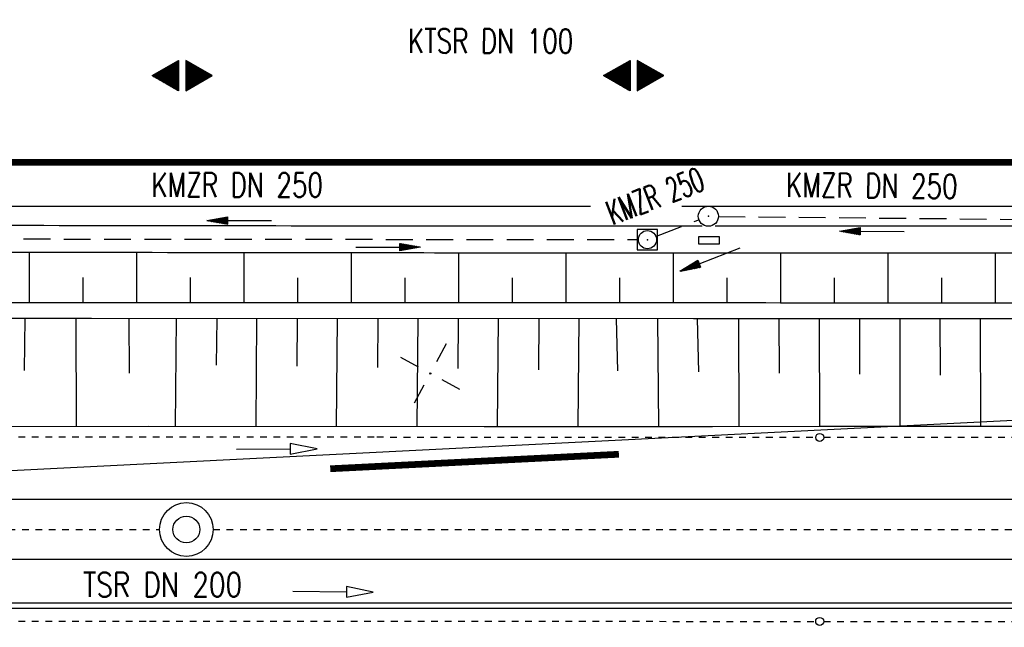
# Model space of a CAD drawing. Extents: x 0 to 1135, y 0 to 420.
# Tile 28 of 74: x 693 to 766, y 172 to 217. Entities that reach past the tile are written whole.
import ezdxf
from ezdxf.enums import TextEntityAlignment as Align

# ---------------------------------------------------------------- set-up
doc = ezdxf.new("R2010")
doc.units = 0
doc.header["$LTSCALE"] = 2
doc.header["$MEASUREMENT"] = 0
for name, pattern in [('ACAD_ISO03W100', [0.5, 0.25, -0.25]), ('ACAD_ISO10W100W', [0.5, 0.25, -0.25]), ('AUSGEZOGEN', [0]), ('GEMARKBAB', [3.7, 2, -0.5, 0.1, -0.5, 0.1, -0.5]), ('GESTRICH-X2', [1.5, 1, -0.5])]:
    doc.linetypes.add(name, pattern=pattern)
doc.layers.get('0').update_dxf_attribs({"color": 8, "linetype": 'AUSGEZOGEN'})
for name, color, linetype in [('Bahnachse', 7, 'CONTINUOUS'), ('BOESCHG', 8, 'AUSGEZOGEN'), ('Böschungen', 15, 'CONTINUOUS'), ('FBRTOP', 8, 'AUSGEZOGEN'), ('GEF', 8, 'AUSGEZOGEN'), ('GEMARKGRZ', 8, 'GEMARKBAB'), ('Gleisachse', 7, 'CONTINUOUS'), ('GRENZL-BAB', 7, 'AUSGEZOGEN'), ('Kabelanlagen', 15, 'CONTINUOUS'), ('KANAL', 200, 'GESTRICH-X2'), ('MULDE', 8, 'AUSGEZOGEN'), ('NETZ', 250, 'AUSGEZOGEN'), ('PFEIL', 200, 'CONTINUOUS'), ('PFEILTOP', 8, 'AUSGEZOGEN'), ('SCHSYMBOL', 200, 'AUSGEZOGEN'), ('TEXTO', 200, 'CONTINUOUS'), ('Tiefenentwässerung', 15, 'CONTINUOUS')]:
    doc.layers.add(name, color=color, linetype=linetype)
doc.styles.add('ROMANS', font='romans.shx', dxfattribs={"width": 0.8})

# ---------------------------------------------------------------- blocks, each defined once
blk = doc.blocks.new('IKR')
at = {"color": 0}
for p, q in [((0, 1), (0, 2.5)), ((-2.5, 0), (-1, 0)), ((1, 0), (2.5, 0)), ((0, -2.5), (0, -1))]:
    blk.add_line(p, q, dxfattribs=at)
blk.add_circle((0, 0), 0.05, dxfattribs=at)
blk.add_point((0, 0), dxfattribs=at)
blk = doc.blocks.new('*X22')
at = {"color": 0}
for p, q in [((377.752, 182.131), (378.016, 182.394)), ((377.764, 182.152), (378.012, 182.4)), ((377.776, 182.173), (378.009, 182.406)), ((377.788, 182.194), (378.006, 182.411)), ((377.8, 182.215), (378.003, 182.417)), ((377.813, 182.236), (377.999, 182.422)), ((377.825, 182.257), (377.996, 182.428)), ((377.837, 182.277), (377.993, 182.434)), ((377.849, 182.298), (377.99, 182.439)), ((377.861, 182.319), (377.986, 182.445)), ((377.873, 182.34), (377.983, 182.45)), ((377.885, 182.361), (377.98, 182.456)), ((377.897, 182.382), (377.977, 182.462)), ((377.909, 182.403), (377.973, 182.467)), ((377.921, 182.424), (377.97, 182.473)), ((377.933, 182.445), (377.967, 182.478)), ((377.945, 182.466), (377.964, 182.484)), ((377.107, 180.991), (378.197, 182.081)), ((377.112, 181.023), (378.187, 182.097)), ((377.116, 180.991), (378.2, 182.075)), ((377.124, 181.044), (378.184, 182.103)), ((377.125, 180.991), (378.203, 182.069)), ((377.133, 180.991), (378.206, 182.064)), ((377.136, 181.065), (378.181, 182.109)), ((377.142, 180.991), (378.21, 182.058)), ((377.148, 181.085), (378.177, 182.114)), ((377.151, 180.991), (378.213, 182.053)), ((377.16, 180.991), (378.216, 182.047)), ((377.161, 181.106), (378.174, 182.12)), ((377.169, 180.991), (378.219, 182.041)), ((377.173, 181.127), (378.171, 182.125)), ((377.178, 180.991), (378.223, 182.036)), ((377.185, 181.148), (378.168, 182.131)), ((377.186, 180.991), (378.226, 182.03)), ((377.195, 180.991), (378.229, 182.025)), ((377.197, 181.169), (378.164, 182.137)), ((377.204, 180.991), (378.232, 182.019)), ((377.209, 181.19), (378.161, 182.142)), ((377.213, 180.991), (378.236, 182.013)), ((377.221, 181.211), (378.158, 182.148)), ((377.222, 180.991), (378.239, 182.008)), ((377.231, 180.991), (378.242, 182.002)), ((377.233, 181.232), (378.155, 182.153)), ((377.239, 180.991), (378.245, 181.997)), ((377.245, 181.253), (378.151, 182.159)), ((377.248, 180.991), (378.248, 181.991)), ((377.257, 181.274), (378.148, 182.165)), ((377.257, 180.991), (378.252, 181.985)), ((377.266, 180.991), (378.255, 181.98)), ((377.269, 181.295), (378.145, 182.17)), ((377.275, 180.991), (378.258, 181.974)), ((377.281, 181.316), (378.142, 182.176)), ((377.284, 180.991), (378.261, 181.969)), ((377.292, 180.991), (378.265, 181.963)), ((377.293, 181.336), (378.138, 182.181)), ((377.301, 180.991), (378.268, 181.957)), ((377.305, 181.357), (378.135, 182.187)), ((377.31, 180.991), (378.271, 181.952)), ((377.318, 181.378), (378.132, 182.193)), ((377.319, 180.991), (378.274, 181.946)), ((377.328, 180.991), (378.278, 181.941)), ((377.33, 181.399), (378.129, 182.198)), ((377.337, 180.991), (378.281, 181.935)), ((377.342, 181.42), (378.126, 182.204)), ((377.346, 180.991), (378.284, 181.929)), ((377.354, 181.441), (378.122, 182.209)), ((377.354, 180.991), (378.287, 181.924)), ((377.363, 180.991), (378.291, 181.918)), ((377.366, 181.462), (378.119, 182.215)), ((377.372, 180.991), (378.294, 181.913)), ((377.378, 181.483), (378.116, 182.221)), ((377.381, 180.991), (378.297, 181.907)), ((377.39, 181.504), (378.113, 182.226)), ((377.39, 180.991), (378.3, 181.901)), ((377.399, 180.991), (378.303, 181.896)), ((377.402, 181.525), (378.109, 182.232)), ((377.407, 180.991), (378.307, 181.89)), ((377.414, 181.546), (378.106, 182.238)), ((377.416, 180.991), (378.31, 181.884)), ((377.425, 180.991), (378.313, 181.879)), ((377.426, 181.566), (378.103, 182.243)), ((377.434, 180.991), (378.316, 181.873)), ((377.438, 181.587), (378.1, 182.249)), ((377.443, 180.991), (378.32, 181.868)), ((377.45, 181.608), (378.096, 182.254)), ((377.452, 180.991), (378.323, 181.862)), ((377.46, 180.991), (378.326, 181.856)), ((377.462, 181.629), (378.093, 182.26)), ((377.469, 180.991), (378.329, 181.851)), ((377.474, 181.65), (378.09, 182.266)), ((377.478, 180.991), (378.333, 181.845)), ((377.487, 181.671), (378.087, 182.271)), ((377.487, 180.991), (378.336, 181.84)), ((377.496, 180.991), (378.339, 181.834)), ((377.499, 181.692), (378.083, 182.277)), ((377.511, 181.713), (378.08, 182.282)), ((377.523, 181.734), (378.077, 182.288)), ((377.535, 181.755), (378.074, 182.294)), ((377.547, 181.776), (378.071, 182.299)), ((377.559, 181.796), (378.067, 182.305)), ((377.571, 181.817), (378.064, 182.31)), ((377.583, 181.838), (378.061, 182.316)), ((377.595, 181.859), (378.058, 182.322)), ((377.607, 181.88), (378.054, 182.327)), ((377.619, 181.901), (378.051, 182.333)), ((377.631, 181.922), (378.048, 182.338)), ((377.644, 181.943), (378.045, 182.344)), ((377.656, 181.964), (378.041, 182.35)), ((377.668, 181.985), (378.038, 182.355)), ((377.68, 182.006), (378.035, 182.361)), ((377.692, 182.027), (378.032, 182.366)), ((377.704, 182.047), (378.028, 182.372)), ((377.716, 182.068), (378.025, 182.378)), ((377.728, 182.089), (378.022, 182.383)), ((377.74, 182.11), (378.019, 182.389)), ((377.505, 180.991), (378.342, 181.828)), ((377.513, 180.991), (378.346, 181.823)), ((377.522, 180.991), (378.349, 181.817)), ((377.531, 180.991), (378.352, 181.812)), ((377.54, 180.991), (378.355, 181.806)), ((377.549, 180.991), (378.358, 181.8)), ((377.558, 180.991), (378.362, 181.795)), ((377.566, 180.991), (378.365, 181.789)), ((377.575, 180.991), (378.368, 181.784)), ((377.584, 180.991), (378.371, 181.778)), ((377.593, 180.991), (378.375, 181.772)), ((377.602, 180.991), (378.378, 181.767)), ((377.611, 180.991), (378.381, 181.761)), ((377.62, 180.991), (378.384, 181.756)), ((377.628, 180.991), (378.388, 181.75)), ((377.637, 180.991), (378.391, 181.744)), ((377.646, 180.991), (378.394, 181.739)), ((377.655, 180.991), (378.397, 181.733)), ((377.664, 180.991), (378.401, 181.728)), ((377.673, 180.991), (378.404, 181.722)), ((377.681, 180.991), (378.407, 181.716)), ((377.69, 180.991), (378.41, 181.711)), ((377.699, 180.991), (378.413, 181.705)), ((377.708, 180.991), (378.417, 181.7)), ((377.717, 180.991), (378.42, 181.694)), ((377.726, 180.991), (378.423, 181.688)), ((377.734, 180.991), (378.426, 181.683)), ((377.743, 180.991), (378.43, 181.677)), ((377.752, 180.991), (378.433, 181.672)), ((377.761, 180.991), (378.436, 181.666)), ((377.77, 180.991), (378.439, 181.66)), ((377.779, 180.991), (378.443, 181.655)), ((377.787, 180.991), (378.446, 181.649)), ((377.796, 180.991), (378.449, 181.644)), ((377.805, 180.991), (378.452, 181.638)), ((377.814, 180.991), (378.456, 181.632)), ((377.823, 180.991), (378.459, 181.627)), ((377.832, 180.991), (378.462, 181.621)), ((377.84, 180.991), (378.465, 181.616)), ((377.849, 180.991), (378.468, 181.61)), ((377.858, 180.991), (378.472, 181.604)), ((377.867, 180.991), (378.475, 181.599)), ((377.876, 180.991), (378.478, 181.593)), ((377.885, 180.991), (378.481, 181.588)), ((377.894, 180.991), (378.485, 181.582)), ((377.902, 180.991), (378.488, 181.576)), ((377.911, 180.991), (378.491, 181.571)), ((377.92, 180.991), (378.494, 181.565)), ((377.929, 180.991), (378.498, 181.559)), ((377.938, 180.991), (378.501, 181.554)), ((377.947, 180.991), (378.504, 181.548)), ((377.955, 180.991), (378.507, 181.543)), ((377.964, 180.991), (378.511, 181.537)), ((377.973, 180.991), (378.514, 181.531)), ((377.982, 180.991), (378.517, 181.526)), ((377.991, 180.991), (378.52, 181.52)), ((378, 180.991), (378.523, 181.515)), ((378.008, 180.991), (378.527, 181.509)), ((378.017, 180.991), (378.53, 181.503)), ((378.026, 180.991), (378.533, 181.498)), ((378.035, 180.991), (378.536, 181.492)), ((378.044, 180.991), (378.54, 181.487)), ((378.053, 180.991), (378.543, 181.481)), ((378.061, 180.991), (378.546, 181.475)), ((378.07, 180.991), (378.549, 181.47)), ((378.079, 180.991), (378.553, 181.464)), ((378.088, 180.991), (378.556, 181.459)), ((378.097, 180.991), (378.559, 181.453)), ((378.106, 180.991), (378.562, 181.447)), ((378.114, 180.991), (378.565, 181.442)), ((378.123, 180.991), (378.569, 181.436)), ((378.132, 180.991), (378.572, 181.431)), ((378.141, 180.991), (378.575, 181.425)), ((378.15, 180.991), (378.578, 181.419)), ((378.159, 180.991), (378.582, 181.414)), ((378.168, 180.991), (378.585, 181.408)), ((378.176, 180.991), (378.588, 181.403)), ((378.185, 180.991), (378.591, 181.397)), ((378.194, 180.991), (378.595, 181.391)), ((378.203, 180.991), (378.598, 181.386)), ((378.212, 180.991), (378.601, 181.38)), ((378.221, 180.991), (378.604, 181.375)), ((378.229, 180.991), (378.608, 181.369)), ((378.238, 180.991), (378.611, 181.363)), ((378.247, 180.991), (378.614, 181.358)), ((378.256, 180.991), (378.617, 181.352)), ((378.265, 180.991), (378.62, 181.347)), ((378.274, 180.991), (378.624, 181.341)), ((378.282, 180.991), (378.627, 181.335)), ((378.291, 180.991), (378.63, 181.33)), ((378.3, 180.991), (378.633, 181.324)), ((378.309, 180.991), (378.637, 181.319)), ((378.318, 180.991), (378.64, 181.313)), ((378.327, 180.991), (378.643, 181.307)), ((378.335, 180.991), (378.646, 181.302)), ((378.344, 180.991), (378.65, 181.296)), ((378.353, 180.991), (378.653, 181.291)), ((378.362, 180.991), (378.656, 181.285)), ((378.371, 180.991), (378.659, 181.279)), ((378.38, 180.991), (378.663, 181.274)), ((378.388, 180.991), (378.666, 181.268)), ((378.397, 180.991), (378.669, 181.262)), ((378.406, 180.991), (378.672, 181.257)), ((378.415, 180.991), (378.675, 181.251)), ((378.424, 180.991), (378.679, 181.246)), ((378.433, 180.991), (378.682, 181.24)), ((378.442, 180.991), (378.685, 181.234)), ((378.45, 180.991), (378.688, 181.229)), ((378.459, 180.991), (378.692, 181.223)), ((378.468, 180.991), (378.695, 181.218)), ((378.477, 180.991), (378.698, 181.212)), ((378.486, 180.991), (378.701, 181.206)), ((378.495, 180.991), (378.705, 181.201)), ((378.503, 180.991), (378.708, 181.195)), ((378.512, 180.991), (378.711, 181.19)), ((378.521, 180.991), (378.714, 181.184)), ((378.53, 180.991), (378.718, 181.178)), ((378.539, 180.991), (378.721, 181.173)), ((378.548, 180.991), (378.724, 181.167)), ((378.556, 180.991), (378.727, 181.162)), ((378.565, 180.991), (378.73, 181.156)), ((378.574, 180.991), (378.734, 181.15)), ((378.583, 180.991), (378.737, 181.145)), ((378.592, 180.991), (378.74, 181.139)), ((378.601, 180.991), (378.743, 181.134)), ((378.609, 180.991), (378.747, 181.128)), ((378.618, 180.991), (378.75, 181.122)), ((378.627, 180.991), (378.753, 181.117)), ((378.636, 180.991), (378.756, 181.111)), ((378.645, 180.991), (378.76, 181.106)), ((378.654, 180.991), (378.763, 181.1)), ((378.662, 180.991), (378.766, 181.094)), ((378.671, 180.991), (378.769, 181.089)), ((378.68, 180.991), (378.773, 181.083)), ((378.689, 180.991), (378.776, 181.078)), ((378.698, 180.991), (378.779, 181.072)), ((378.707, 180.991), (378.782, 181.066)), ((378.716, 180.991), (378.785, 181.061)), ((378.724, 180.991), (378.789, 181.055)), ((378.733, 180.991), (378.792, 181.05)), ((378.742, 180.991), (378.795, 181.044)), ((378.751, 180.991), (378.798, 181.038)), ((378.76, 180.991), (378.802, 181.033)), ((378.769, 180.991), (378.805, 181.027)), ((378.777, 180.991), (378.808, 181.022)), ((378.786, 180.991), (378.811, 181.016)), ((378.795, 180.991), (378.815, 181.01)), ((378.804, 180.991), (378.818, 181.005)), ((378.813, 180.991), (378.821, 180.999)), ((377.099, 180.568), (377.108, 180.577)), ((377.102, 180.562), (377.117, 180.577)), ((377.106, 180.556), (377.126, 180.577)), ((377.109, 180.551), (377.135, 180.577)), ((377.112, 180.545), (377.144, 180.577)), ((377.115, 180.54), (377.153, 180.577)), ((377.119, 180.534), (377.161, 180.577)), ((377.122, 180.528), (377.17, 180.577)), ((377.125, 180.523), (377.179, 180.577)), ((377.128, 180.517), (377.188, 180.577)), ((377.131, 180.512), (377.197, 180.577)), ((377.135, 180.506), (377.206, 180.577)), ((377.138, 180.5), (377.214, 180.577)), ((377.141, 180.495), (377.223, 180.577)), ((377.144, 180.489), (377.232, 180.577)), ((377.148, 180.484), (377.241, 180.577)), ((377.151, 180.478), (377.25, 180.577)), ((377.154, 180.472), (377.259, 180.577)), ((377.157, 180.467), (377.267, 180.577)), ((377.161, 180.461), (377.276, 180.577)), ((377.164, 180.456), (377.285, 180.577)), ((377.167, 180.45), (377.294, 180.577)), ((377.17, 180.444), (377.303, 180.577)), ((377.174, 180.439), (377.312, 180.577)), ((377.177, 180.433), (377.32, 180.577)), ((377.18, 180.428), (377.329, 180.577)), ((377.183, 180.422), (377.338, 180.577)), ((377.186, 180.416), (377.347, 180.577)), ((377.19, 180.411), (377.356, 180.577)), ((377.193, 180.405), (377.365, 180.577)), ((377.196, 180.4), (377.373, 180.577)), ((377.199, 180.394), (377.382, 180.577)), ((377.203, 180.388), (377.391, 180.577)), ((377.206, 180.383), (377.4, 180.577)), ((377.209, 180.377), (377.409, 180.577)), ((377.212, 180.372), (377.418, 180.577)), ((377.216, 180.366), (377.427, 180.577)), ((377.219, 180.36), (377.435, 180.577)), ((377.222, 180.355), (377.444, 180.577)), ((377.225, 180.349), (377.453, 180.577)), ((377.229, 180.344), (377.462, 180.577)), ((377.232, 180.338), (377.471, 180.577)), ((377.235, 180.332), (377.48, 180.577)), ((377.238, 180.327), (377.488, 180.577)), ((377.241, 180.321), (377.497, 180.577)), ((377.245, 180.315), (377.506, 180.577)), ((377.248, 180.31), (377.515, 180.577)), ((377.251, 180.304), (377.524, 180.577)), ((377.254, 180.299), (377.533, 180.577)), ((377.258, 180.293), (377.541, 180.577)), ((377.261, 180.287), (377.55, 180.577)), ((377.264, 180.282), (377.559, 180.577)), ((377.267, 180.276), (377.568, 180.577)), ((377.271, 180.271), (377.577, 180.577)), ((377.274, 180.265), (377.586, 180.577)), ((377.277, 180.259), (377.594, 180.577)), ((377.28, 180.254), (377.603, 180.577)), ((377.284, 180.248), (377.612, 180.577)), ((377.287, 180.243), (377.621, 180.577)), ((377.29, 180.237), (377.63, 180.577)), ((377.293, 180.231), (377.639, 180.577)), ((377.296, 180.226), (377.647, 180.577)), ((377.3, 180.22), (377.656, 180.577)), ((377.303, 180.215), (377.665, 180.577)), ((377.306, 180.209), (377.674, 180.577)), ((377.309, 180.203), (377.683, 180.577)), ((377.313, 180.198), (377.692, 180.577)), ((377.316, 180.192), (377.701, 180.577)), ((377.319, 180.187), (377.709, 180.577)), ((377.322, 180.181), (377.718, 180.577)), ((377.326, 180.175), (377.727, 180.577)), ((377.329, 180.17), (377.736, 180.577)), ((377.332, 180.164), (377.745, 180.577)), ((377.335, 180.159), (377.754, 180.577)), ((377.339, 180.153), (377.762, 180.577)), ((377.342, 180.147), (377.771, 180.577)), ((377.345, 180.142), (377.78, 180.577)), ((377.348, 180.136), (377.789, 180.577)), ((377.351, 180.131), (377.798, 180.577)), ((377.355, 180.125), (377.807, 180.577)), ((377.358, 180.119), (377.815, 180.577)), ((377.361, 180.114), (377.824, 180.577)), ((377.364, 180.108), (377.833, 180.577)), ((377.368, 180.103), (377.842, 180.577)), ((377.371, 180.097), (377.851, 180.577)), ((377.374, 180.091), (377.86, 180.577)), ((377.377, 180.086), (377.868, 180.577)), ((377.381, 180.08), (377.877, 180.577)), ((377.384, 180.075), (377.886, 180.577)), ((377.387, 180.069), (377.895, 180.577)), ((377.39, 180.063), (377.904, 180.577)), ((377.394, 180.058), (377.913, 180.577)), ((377.397, 180.052), (377.921, 180.577)), ((377.4, 180.047), (377.93, 180.577)), ((377.403, 180.041), (377.939, 180.577)), ((377.406, 180.035), (377.948, 180.577)), ((377.41, 180.03), (377.957, 180.577)), ((377.413, 180.024), (377.966, 180.577)), ((377.416, 180.018), (377.975, 180.577)), ((377.419, 180.013), (377.983, 180.577)), ((377.423, 180.007), (377.992, 180.577)), ((377.426, 180.002), (378.001, 180.577)), ((377.429, 179.996), (378.01, 180.577)), ((377.432, 179.99), (378.019, 180.577)), ((377.436, 179.985), (378.028, 180.577)), ((377.439, 179.979), (378.036, 180.577)), ((377.442, 179.974), (378.045, 180.577)), ((377.445, 179.968), (378.054, 180.577)), ((377.449, 179.962), (378.063, 180.577)), ((377.452, 179.957), (378.072, 180.577)), ((377.455, 179.951), (378.081, 180.577)), ((377.458, 179.946), (378.089, 180.577)), ((377.461, 179.94), (378.098, 180.577)), ((377.465, 179.934), (378.107, 180.577)), ((377.468, 179.929), (378.116, 180.577)), ((377.471, 179.923), (378.125, 180.577)), ((377.474, 179.918), (378.134, 180.577)), ((377.478, 179.912), (378.142, 180.577)), ((377.481, 179.906), (378.151, 180.577)), ((377.484, 179.901), (378.16, 180.577)), ((377.487, 179.895), (378.169, 180.577)), ((377.491, 179.89), (378.178, 180.577)), ((377.494, 179.884), (378.187, 180.577)), ((377.497, 179.878), (378.196, 180.577)), ((377.5, 179.873), (378.204, 180.577)), ((377.504, 179.867), (378.213, 180.577)), ((377.507, 179.862), (378.222, 180.577)), ((377.51, 179.856), (378.231, 180.577)), ((377.513, 179.85), (378.24, 180.577)), ((377.516, 179.845), (378.249, 180.577)), ((377.52, 179.839), (378.257, 180.577)), ((377.523, 179.834), (378.266, 180.577)), ((377.526, 179.828), (378.275, 180.577)), ((377.529, 179.822), (378.284, 180.577)), ((377.533, 179.817), (378.293, 180.577)), ((377.536, 179.811), (378.302, 180.577)), ((377.539, 179.806), (378.31, 180.577)), ((377.542, 179.8), (378.319, 180.577)), ((377.546, 179.794), (378.328, 180.577)), ((377.549, 179.789), (378.337, 180.577)), ((377.552, 179.783), (378.346, 180.577)), ((377.555, 179.778), (378.355, 180.577)), ((377.559, 179.772), (378.363, 180.577)), ((377.562, 179.766), (378.372, 180.577)), ((377.565, 179.761), (378.381, 180.577)), ((377.568, 179.755), (378.39, 180.577)), ((377.571, 179.75), (378.399, 180.577)), ((377.575, 179.744), (378.408, 180.577)), ((377.578, 179.738), (378.416, 180.577)), ((377.581, 179.733), (378.425, 180.577)), ((377.584, 179.727), (378.434, 180.577)), ((377.588, 179.722), (378.443, 180.577)), ((377.591, 179.716), (378.452, 180.577)), ((377.594, 179.71), (378.461, 180.577)), ((377.597, 179.705), (378.47, 180.577)), ((377.601, 179.699), (378.478, 180.577)), ((377.604, 179.693), (378.487, 180.577)), ((377.607, 179.688), (378.496, 180.577)), ((377.61, 179.682), (378.505, 180.577)), ((377.614, 179.677), (378.514, 180.577)), ((377.617, 179.671), (378.523, 180.577)), ((377.62, 179.665), (378.531, 180.577)), ((377.623, 179.66), (378.54, 180.577)), ((377.626, 179.654), (378.549, 180.577)), ((377.63, 179.649), (378.558, 180.577)), ((377.633, 179.643), (378.567, 180.577)), ((377.636, 179.637), (378.576, 180.577)), ((377.639, 179.632), (378.584, 180.577)), ((377.643, 179.626), (378.593, 180.577)), ((377.646, 179.621), (378.602, 180.577)), ((377.649, 179.615), (378.611, 180.577)), ((377.652, 179.609), (378.62, 180.577)), ((377.656, 179.604), (378.629, 180.577)), ((377.659, 179.598), (378.637, 180.577)), ((377.662, 179.593), (378.646, 180.577)), ((377.665, 179.587), (378.655, 180.577)), ((377.669, 179.581), (378.664, 180.577)), ((377.672, 179.576), (378.673, 180.577)), ((377.675, 179.57), (378.682, 180.577)), ((377.678, 179.565), (378.69, 180.577)), ((377.681, 179.559), (378.699, 180.577)), ((377.685, 179.553), (378.708, 180.577)), ((377.688, 179.548), (378.717, 180.577)), ((377.691, 179.542), (378.726, 180.577)), ((377.694, 179.537), (378.735, 180.577)), ((377.698, 179.531), (378.744, 180.577)), ((377.701, 179.525), (378.752, 180.577)), ((377.704, 179.52), (378.761, 180.577)), ((377.707, 179.514), (378.77, 180.577)), ((377.711, 179.509), (378.779, 180.577)), ((377.714, 179.503), (378.788, 180.577)), ((377.717, 179.497), (378.797, 180.577)), ((377.72, 179.492), (378.805, 180.577)), ((377.724, 179.486), (378.814, 180.577)), ((377.733, 179.469), (378.806, 180.542)), ((377.736, 179.464), (378.794, 180.521)), ((377.74, 179.458), (378.781, 180.5)), ((377.743, 179.453), (378.769, 180.479)), ((377.746, 179.447), (378.757, 180.458)), ((377.749, 179.441), (378.745, 180.437)), ((377.753, 179.436), (378.733, 180.416)), ((377.756, 179.43), (378.721, 180.395)), ((377.759, 179.425), (378.709, 180.374)), ((377.762, 179.419), (378.697, 180.353)), ((377.766, 179.413), (378.685, 180.333)), ((377.769, 179.408), (378.673, 180.312)), ((377.772, 179.402), (378.661, 180.291)), ((377.775, 179.396), (378.649, 180.27)), ((377.779, 179.391), (378.637, 180.249)), ((377.782, 179.385), (378.624, 180.228)), ((377.785, 179.38), (378.612, 180.207)), ((377.788, 179.374), (378.6, 180.186)), ((377.791, 179.368), (378.588, 180.165)), ((377.795, 179.363), (378.576, 180.144)), ((377.798, 179.357), (378.564, 180.123)), ((377.801, 179.352), (378.552, 180.103)), ((377.804, 179.346), (378.54, 180.082)), ((377.808, 179.34), (378.528, 180.061)), ((377.811, 179.335), (378.516, 180.04)), ((377.814, 179.329), (378.504, 180.019)), ((377.817, 179.324), (378.492, 179.998)), ((377.821, 179.318), (378.48, 179.977)), ((377.824, 179.312), (378.468, 179.956)), ((377.827, 179.307), (378.455, 179.935)), ((377.83, 179.301), (378.443, 179.914)), ((377.834, 179.296), (378.431, 179.893)), ((377.837, 179.29), (378.419, 179.872)), ((377.84, 179.284), (378.407, 179.852)), ((377.843, 179.279), (378.395, 179.831)), ((377.846, 179.273), (378.383, 179.81)), ((377.85, 179.268), (378.371, 179.789)), ((377.853, 179.262), (378.359, 179.768)), ((377.856, 179.256), (378.347, 179.747)), ((377.859, 179.251), (378.335, 179.726)), ((377.863, 179.245), (378.323, 179.705)), ((377.866, 179.24), (378.311, 179.684)), ((377.869, 179.234), (378.298, 179.663)), ((377.872, 179.228), (378.286, 179.642)), ((377.876, 179.223), (378.274, 179.622)), ((377.879, 179.217), (378.262, 179.601)), ((377.882, 179.212), (378.25, 179.58)), ((377.885, 179.206), (378.238, 179.559)), ((377.889, 179.2), (378.226, 179.538)), ((377.892, 179.195), (378.214, 179.517)), ((377.895, 179.189), (378.202, 179.496)), ((377.898, 179.184), (378.19, 179.475)), ((377.901, 179.178), (378.178, 179.454)), ((377.905, 179.172), (378.166, 179.433)), ((377.908, 179.167), (378.154, 179.412)), ((377.911, 179.161), (378.142, 179.391)), ((377.914, 179.156), (378.129, 179.371)), ((377.918, 179.15), (378.117, 179.35)), ((377.921, 179.144), (378.105, 179.329)), ((377.924, 179.139), (378.093, 179.308)), ((377.927, 179.133), (378.081, 179.287)), ((377.931, 179.128), (378.069, 179.266)), ((377.934, 179.122), (378.057, 179.245)), ((377.937, 179.116), (378.045, 179.224)), ((377.94, 179.111), (378.033, 179.203)), ((377.944, 179.105), (378.021, 179.182)), ((377.947, 179.1), (378.009, 179.161)), ((377.95, 179.094), (377.997, 179.141)), ((377.953, 179.088), (377.985, 179.12)), ((377.956, 179.083), (377.972, 179.099))]:
    blk.add_line(p, q, dxfattribs=at)
blk = doc.blocks.new('HOCHP')
for points in [[(-0.012, 2.235), (-1.148, 0.268), (1.124, 0.268)], [(-0.012, -2.242), (-1.148, -0.275), (1.124, -0.275)]]:
    blk.add_lwpolyline(points, close=True)
at = {"xscale": 1.311372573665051, "yscale": 1.311372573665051, "zscale": 1.311372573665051}
blk.add_blockref('*X22', (-495.658, -237.078), dxfattribs=at)
blk = doc.blocks.new('GST')
at = {"color": 0}
blk.add_circle((0, 0), 0.75, dxfattribs=at)
blk.add_point((0, 0), dxfattribs=at)
blk = doc.blocks.new('20')
blk.add_lwpolyline([(-0.754, -0.751), (0.754, -0.751), (0.754, 0.75), (-0.754, 0.75)], close=True)
blk.add_circle((0, 0), 0.676)
blk.add_point((0, 0))
blk = doc.blocks.new('PFEIL2')
at = {"color": 0}
for p, q in [((0.88, 0.002), (-2.401, -0.012)), ((0.881, -0.271), (0.879, 0.276)), ((0.879, 0.276), (2.429, 0.009)), ((0.911, 0.27), (0.879, 0.265)), ((0.965, 0.261), (0.879, 0.246)), ((1.019, 0.252), (0.879, 0.228)), ((1.073, 0.242), (0.879, 0.209)), ((1.127, 0.233), (0.879, 0.191)), ((1.181, 0.224), (0.879, 0.172)), ((1.235, 0.214), (0.879, 0.154)), ((1.289, 0.205), (0.879, 0.135)), ((1.343, 0.196), (0.879, 0.117)), ((1.397, 0.187), (0.879, 0.098)), ((1.451, 0.177), (0.879, 0.08)), ((1.505, 0.168), (0.879, 0.061)), ((1.559, 0.159), (0.88, 0.043)), ((1.613, 0.149), (0.88, 0.024)), ((1.668, 0.14), (0.88, 0.006)), ((1.722, 0.131), (0.88, -0.013)), ((1.776, 0.121), (0.88, -0.031)), ((1.83, 0.112), (0.88, -0.05)), ((1.884, 0.103), (0.88, -0.068)), ((1.938, 0.094), (0.88, -0.087)), ((1.992, 0.084), (0.88, -0.105)), ((2.046, 0.075), (0.88, -0.124)), ((2.1, 0.066), (0.88, -0.142)), ((2.154, 0.056), (0.88, -0.161)), ((2.208, 0.047), (0.88, -0.179)), ((2.262, 0.038), (0.881, -0.198)), ((2.316, 0.029), (0.881, -0.216)), ((2.37, 0.019), (0.881, -0.235)), ((2.424, 0.01), (0.881, -0.253)), ((2.429, 0.009), (0.881, -0.271))]:
    blk.add_line(p, q, dxfattribs=at)

msp = doc.modelspace()

# ---------------------------------------------------------------- linework, layer by layer
at = {"layer": 'Bahnachse', "linetype": 'ACAD_ISO10W100W'}
for points in [[(650.102, 179.018), (703.347, 179.016)], [(707.347, 179.015), (804.347, 179.01)]]:
    msp.add_lwpolyline(points, dxfattribs=at)
at = {"layer": 'Bahnachse', "linetype": 'Continuous'}
for radius in [2, 1]:
    msp.add_circle((705.347, 179.019), radius, dxfattribs=at)
at = {"layer": 'BOESCHG'}
for p, q in [((693.65, 195.933), (693.651, 199.662)), ((701.65, 195.931), (701.651, 199.649)), ((709.65, 195.93), (709.651, 199.638)), ((717.65, 195.928), (717.651, 199.628)), ((725.65, 195.926), (725.651, 199.621)), ((733.65, 195.924), (733.651, 199.616)), ((741.65, 195.923), (741.651, 199.614)), ((749.65, 195.92), (749.652, 199.613)), ((757.65, 195.917), (757.652, 199.612)), ((765.65, 195.912), (765.653, 199.61)), ((697.65, 195.932), (697.651, 197.794)), ((705.65, 195.931), (705.651, 197.787)), ((713.65, 195.929), (713.651, 197.781)), ((721.65, 195.927), (721.651, 197.776)), ((729.65, 195.925), (729.651, 197.772)), ((737.65, 195.924), (737.651, 197.769)), ((745.65, 195.922), (745.651, 197.768)), ((753.65, 195.919), (753.651, 197.765)), ((761.65, 195.914), (761.651, 197.763))]:
    msp.add_line(p, q, dxfattribs=at)
for points in [[(371.801, 194.57, 0.000005), (348.632, 194.62, 0.000007), (332.459, 194.655, 0.000063)], [(371.798, 193.57, 0.000005), (348.629, 193.62, 0.000007), (332.457, 193.655, 0.000063)], [(679.686, 195.938, 0.000004), (694.061, 195.934, 0.000014), (698.276, 195.933), (743.15, 195.923, -0.00019), (777.642, 195.903, 0.000183), (813.347, 195.881, 0.002033), (833.834, 195.959, -0.002576), (850.004, 196.003, -0.000418), (867.662, 195.945, -0.000176), (909.649, 195.759)], [(950, 194.365, 0), (930.909, 194.457, 0), (909.644, 194.559, 0.000176), (867.66, 194.745, 0.000418), (850.004, 194.803, 0.002576), (833.834, 194.759, -0.002033), (813.349, 194.681, -0.000183), (777.643, 194.703, 0.00019), (743.149, 194.723), (698.275, 194.733, -0.000014), (694.061, 194.734, -0.000004), (679.686, 194.738)]]:
    msp.add_lwpolyline(points, format="xyb", dxfattribs=at)
at = {"layer": 'Böschungen'}
for p, q in [((693.304, 194.734), (693.253, 190.864)), ((697.121, 194.733), (697.136, 186.711))]:
    msp.add_line(p, q, dxfattribs=at)
at = {"layer": 'Böschungen', "linetype": 'Continuous'}
for p, q in [((746.543, 186.687), (746.527, 194.722)), ((749.535, 190.675), (749.527, 194.721)), ((752.543, 186.699), (752.527, 194.72)), ((755.535, 190.591), (755.527, 194.719)), ((758.543, 186.711), (758.527, 194.717)), ((761.535, 190.507), (761.527, 194.716))]:
    msp.add_line(p, q, dxfattribs=at)
for points in [[(701.101, 190.671), (701.084, 194.733)], [(704.54, 186.7), (704.611, 194.732)], [(707.611, 194.731), (707.581, 191.264)], [(710.541, 186.697), (710.611, 194.73)], [(713.611, 194.73), (713.58, 191.18)], [(716.541, 186.695), (716.611, 194.729)], [(719.611, 194.729), (719.58, 191.096)], [(722.541, 186.692), (722.612, 194.728)], [(725.612, 194.727), (725.579, 191.012)], [(728.541, 186.689), (728.612, 194.727)], [(731.612, 194.726), (731.579, 190.928)], [(734.541, 186.686), (734.612, 194.725)], [(737.376, 194.725), (737.48, 190.845)], [(740.542, 186.684), (740.48, 194.724)], [(743.413, 194.723), (743.502, 190.76)], [(764.543, 186.723), (764.527, 194.714)], [(677.539, 186.687), (702.54, 186.718), (727.541, 186.698), (744.542, 186.699), (752.542, 186.728), (777.543, 186.709), (802.544, 186.689), (827.545, 186.719), (852.546, 186.7), (877.547, 186.68), (902.548, 186.71), (927.549, 186.69), (950, 186.673)]]:
    msp.add_lwpolyline(points, dxfattribs=at)
at = {"layer": 'FBRTOP', "const_width": 0.5}
msp.add_lwpolyline([(25, 206.372), (70.242, 206.372), (320.242, 206.371), (570.242, 206.372), (770.242, 206.371), (895.243, 206.372), (945.243, 206.372), (950, 206.372)], dxfattribs=at)
at = {"layer": 'FBRTOP'}
for points in [[(675.82, 203.122), (735.452, 203.122)], [(742.256, 203.122), (770.242, 203.121), (864.303, 203.122)]]:
    msp.add_lwpolyline(points, dxfattribs=at)
at = {"layer": 'GEMARKGRZ', "const_width": 0.5}
msp.add_lwpolyline([(737.578, 184.626), (716.069, 183.545)], dxfattribs=at)
at = {"layer": 'Gleisachse', "linetype": 'Continuous'}
for p, q in [((552.451, 181.288), (941.596, 181.265)), ((939.041, 176.765), (552.435, 176.788))]:
    msp.add_line(p, q, dxfattribs=at)
at = {"layer": 'GRENZL-BAB'}
msp.add_line((796.252, 188.606), (664.062, 181.965), dxfattribs=at)
at = {"layer": 'Kabelanlagen', "linetype": 'Continuous'}
for p, q in [((950, 173.515), (668.254, 173.531)), ((950, 173.115), (668.146, 173.131))]:
    msp.add_line(p, q, dxfattribs=at)
at = {"layer": 'KANAL'}
for p, q in [((740.39, 200.883), (743.533, 202.097)), ((744.981, 202.344), (767.92, 202.125)), ((678.217, 200.683), (738.97, 200.621))]:
    msp.add_line(p, q, dxfattribs=at)
at = {"layer": 'MULDE'}
for points in [[(743.788, 201.614, 0), (739.707, 201.614, -0.000271), (714.31, 201.632, -0.000187), (677.455, 201.692)], [(767.904, 201.61, -0.000061), (767.76, 201.61, 0), (744.742, 201.614, -0.000271)], [(950, 199.834, 0.000009), (907.701, 199.854, 0.000015), (865.32, 199.872, 0.001476), (818.762, 199.753, -0.001351), (767.914, 199.61, -0.000065), (767.762, 199.61, 0), (739.705, 199.614, -0.000271), (714.309, 199.632, -0.000187), (677.453, 199.692)]]:
    msp.add_lwpolyline(points, format="xyb", dxfattribs=at)
at = {"layer": 'SCHSYMBOL'}
msp.add_lwpolyline([(743.539, 200.859), (745.042, 200.859), (745.042, 200.276), (743.539, 200.276)], close=True, dxfattribs=at)
at = {"layer": 'Tiefenentwässerung', "linetype": 'ACAD_ISO03W100'}
for p, q in [((669.842, 185.915), (719.538, 185.912)), ((719.538, 185.912), (752.243, 185.91)), ((752.84, 185.909), (818.533, 185.905))]:
    msp.add_line(p, q, dxfattribs=at)
at = {"layer": 'Tiefenentwässerung', "linetype": 'Continuous'}
for points in [[(709.093, 185.002), (713.093, 185.023), (713.095, 184.623), (715.093, 185.034), (713.091, 185.423), (713.093, 185.023)], [(713.278, 174.42), (717.277, 174.371), (717.273, 173.971), (719.277, 174.347), (717.282, 174.771), (717.277, 174.371)]]:
    msp.add_lwpolyline(points, dxfattribs=at)
at = {"layer": 'Tiefenentwässerung', "linetype": 'ACAD_ISO03W100'}
for points in [[(669.841, 172.211), (702.596, 172.196), (727.603, 172.184), (752.241, 172.171)], [(752.841, 172.171), (777.617, 172.159), (802.626, 172.196), (827.241, 172.184)]]:
    msp.add_lwpolyline(points, dxfattribs=at)
at = {"layer": 'Tiefenentwässerung', "linetype": 'Continuous'}
for centre in [(752.542, 185.878), (752.541, 172.171)]:
    msp.add_circle(centre, 0.3, dxfattribs=at)

# ---------------------------------------------------------------- block references
at = {"layer": 'GEF', "rotation": 269.9998740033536}
for p in [(705.041, 212.824), (738.684, 212.824)]:
    msp.add_blockref('HOCHP', p, dxfattribs=at)
at = {"layer": 'NETZ', "rotation": 151.5965}
msp.add_blockref('IKR', (723.52, 190.644), dxfattribs=at)
at = {"layer": 'PFEIL'}
for p, rotation in [((709.296, 202.045), 179.9289354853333), ((756.446, 201.245), 179.4605354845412), ((744.39, 199.144), 201.0412354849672)]:
    msp.add_blockref('PFEIL2', p, dxfattribs=dict(at, rotation=rotation))
at = {"layer": 'PFEILTOP', "rotation": 359.9567952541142}
msp.add_blockref('PFEIL2', (720.376, 200.043), dxfattribs=at)
at = {"layer": 'SCHSYMBOL'}
for name, p, rotation in [('GST', (744.245, 202.36), 3.54849671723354e-05), ('20', (739.706, 200.614), 3.548496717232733e-05)]:
    msp.add_blockref(name, p, dxfattribs=dict(at, rotation=rotation))

# ---------------------------------------------------------------- texts
at = {"layer": 'TEXTO', "style": 'ROMANS'}
for s, rotation, width, p in [('KTSR DN 100', 359.92304, 0.75, (728.018, 214.52)), ('KMZR DN 250', 359.92894, 0.75, (709.134, 203.792)), ('KMZR 250', 21.04124, 0.6, (740.609, 203.027)), ('KMZR DN 250', 359.46054, 0.75, (756.419, 203.737))]:
    msp.add_text(s, height=1.8, rotation=rotation, dxfattribs=dict(at, width=width)).set_placement(p, align=Align.CENTER)
at = {"layer": 'Tiefenentwässerung', "linetype": 'Continuous', "style": 'ROMANS', "oblique": 360, "width": 0.8}
msp.add_text('TSR DN 200', height=1.8, rotation=359.99653, dxfattribs=at).set_placement((697.651, 174.005))

doc.saveas('drawing.dxf')
